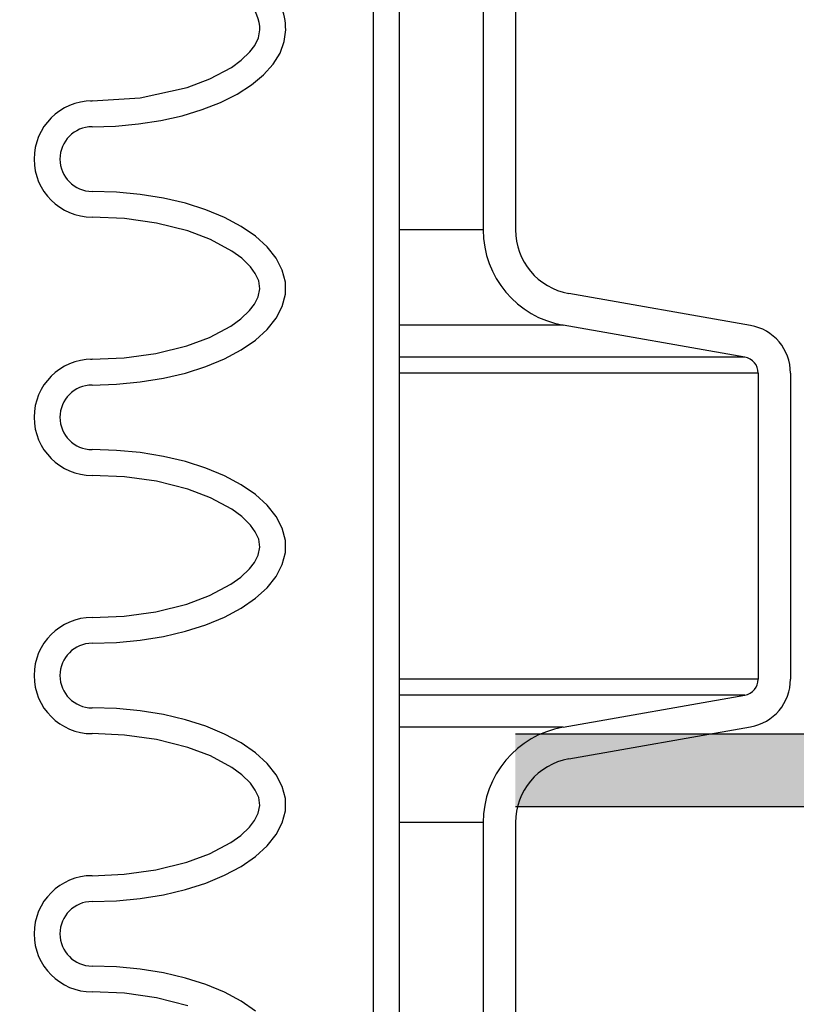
# Model space of a CAD drawing. Extents: x -169 to 2224, y 0 to 2796.
# Tile 185 of 256: x 1571.43 to 1574.44, y 413.24 to 417.05. Entities that reach past the tile are written whole.
import ezdxf

# ---------------------------------------------------------------- set-up
doc = ezdxf.new("R2010")
doc.units = 0
doc.header["$MEASUREMENT"] = 0
doc.header["$PDSIZE"] = 1
doc.layers.get('DEFPOINTS').update_dxf_attribs({"linetype": 'CONTINUOUS'})
for name, color, linetype in [('CONCRETE-HATCH', 2, 'CONTINUOUS'), ('DIM', 3, 'CONTINUOUS'), ('PEAGRAVEL-HATCH', 3, 'CONTINUOUS'), ('SPILL-BUCKET', 1, 'CONTINUOUS'), ('TANK-SLAB', 6, 'CONTINUOUS')]:
    doc.layers.add(name, color=color, linetype=linetype)
doc.styles.add('SIMPLEX', font='simplex')
doc.dimstyles.new('DIM64', dxfattribs={"dimscale": 64, "dimtxt": 0.09375, "dimasz": 0.09375, "dimexe": 0.0625, "dimexo": 0.0625, "dimgap": 0.046875, "dimtad": 1, "dimdec": 4, "dimzin": 3, "dimdsep": 46, "dimlunit": 4, "dimtxsty": 'SIMPLEX', "dimcen": 0, "dimclrd": 256, "dimclre": 256, "dimclrt": 256, "dimadec": 0, "dimazin": 0, "dimtfac": 1, "dimtdec": 4, "dimtmove": 0, "dimatfit": 3, "dimfxl": 1, "dimfrac": 2, "dimtolj": 1, "dimtzin": 0, "dimarcsym": 0})

# ---------------------------------------------------------------- blocks, each defined once
blk = doc.blocks.new('*D19')
at = {"layer": 'DEFPOINTS', "color": 0, "transparency": 16777216}
for p in [(1294.3654, 414.2886), (1931.8718, 414.0074), (1931.8718, 136.5159)]:
    blk.add_point(p, dxfattribs=at)
at = {"layer": 'DIM', "lineweight": -2, "transparency": 16777216}
for p, q in [((1294.3654, 410.2886), (1294.3654, 132.5159)), ((1931.8718, 410.0074), (1931.8718, 132.5159)), ((1300.3654, 136.5159), (1925.8718, 136.5159))]:
    blk.add_line(p, q, dxfattribs=at)
at = {"layer": 'DIM', "transparency": 16777216}
for points in [[(1300.3654, 137.5159), (1300.3654, 135.5159), (1294.3654, 136.5159)], [(1925.8718, 137.5159), (1925.8718, 135.5159), (1931.8718, 136.5159)]]:
    blk.add_solid(points, dxfattribs=at)
at = {"layer": 'DIM', "transparency": 16777216, "insert": (1613.1186, 144.0873), "char_height": 6, "attachment_point": 5, "style": 'SIMPLEX'}
blk.add_mtext('\\A1;53\'-1 1/2" (F.V. TANK SLAB)', dxfattribs=at)

msp = doc.modelspace()

# ---------------------------------------------------------------- hatches: boundary and pattern name
at = {"layer": 'CONCRETE-HATCH'}
h = msp.add_hatch(dxfattribs=at)
h.set_pattern_fill('AR-CONC', color=256, scale=2.67, style=0)
h.set_pattern_definition([(50, (1713.691, 417.641), (19.1508, -1.6755), [2.0025, -22.0275]), (355, (1713.691, 417.64), (-3.7047, 20.0835), [1.602, -17.622]), (100.451, (1715.287, 417.501), (15.4462, 18.408), [1.7019, -18.7205]), (46.184, (1713.691, 422.98), (28.4953, -4.4194), [3.0038, -33.0412]), (96.636, (1716.066, 422.613), (24.9555, 26.009), [2.553, -28.0807]), (351.184, (1713.69, 422.98), (24.9555, 26.009), [2.403, -26.433]), (21, (1716.361, 421.646), (15.9374, -10.75), [2.0025, -22.0275]), (326, (1716.361, 421.646), (6.4965, 19.3615), [1.602, -17.622]), (71.451, (1717.69, 420.75), (22.434, 8.6116), [1.7019, -18.7205]), (37.5, (1713.691, 417.641), (0.32467, 8.88827), [0, -17.4084, 0, -17.889, 0, -17.68875]), (7.5, (1713.691, 417.641), (7.02396, 10.5308), [0, -10.1994, 0, -17.0079, 0, -6.74175]), (327.5, (1707.737, 417.641), (14.25306, -0.6022), [0, -6.675, 0, -20.826, 0, -27.6345]), (317.5, (1705.067, 417.641), (15.5711, 2.6728), [0, -8.6775, 0, -13.8306, 0, -19.6245])])
edge = h.paths.add_edge_path()
edge.add_line((1573.13062, 418.75736), (1572.30399, 419.37718))
edge.add_line((1572.30399, 419.37718), (1581.34234, 420.00736))
edge.add_line((1581.34234, 420.00736), (1572.46815, 419.39908))
edge.add_line((1572.46815, 419.39908), (1572.46815, 420.61564))
edge.add_line((1572.46815, 420.61564), (1585.57483, 420.72611))
edge.add_line((1585.57483, 420.72611), (1591.47561, 420.72611))
edge.add_line((1591.47561, 420.72611), (1591.65067, 419.97125))
edge.add_line((1591.65067, 419.97125), (1592.03078, 419.97126))
edge.add_arc((1592.03078, 419.87713), 0.09412, 270, 450, ccw=False)
edge.add_line((1592.03078, 419.78301), (1592.12752, 419.78277))
edge.add_line((1592.12752, 419.78277), (1592.12752, 414.28861))
edge.add_line((1592.12752, 414.28861), (1573.11136, 414.50857))
edge.add_line((1573.11136, 414.50857), (1573.13062, 416.00736))
edge.add_line((1573.13062, 416.00736), (1573.13062, 418.75736))
at = {"layer": 'PEAGRAVEL-HATCH'}
h = msp.add_hatch(dxfattribs=at)
h.set_pattern_fill('AR-SAND', color=256, scale=7.5, style=0)
h.set_pattern_definition([(37.5, (1705.354, 373.979), (-0.47245, 14.4512), [0, -11.4, 0, -12.75, 0, -12.1875]), (7.5, (1705.354, 373.979), (13.2733, 21.166), [0, -6.15, 0, -10.275, 0, -3.9375]), (327.5, (1696.129, 373.979), (23.3561, 0.0424), [0, -3.75, 0, -13.5, 0, -17.625]), (317.5, (1696.129, 373.979), (22.546, 6.5826), [0, -1.875, 0, -8.85, 0, -10.125])])
h.paths.add_polyline_path([(1570.33517, 414.15822), (1595.38964, 414.15822), (1595.38964, 373.97898), (1570.33517, 373.97898)])
at = {"layer": 'TANK-SLAB'}
msp.add_hatch(color=256, dxfattribs=at).paths.add_polyline_path([(1573.35152, 414.28861), (1591.89299, 414.28861), (1591.89299, 414.00736), (1573.35152, 414.00736)])

# ---------------------------------------------------------------- linework, layer by layer
at = {"layer": 'SPILL-BUCKET', "color": 1, "linetype": 'Continuous'}
for p, q in [((1572.80278, 405.37674), (1572.80278, 419.5743)), ((1572.90271, 405.37674), (1572.90271, 419.5743)), ((1573.22687, 417.09257), (1573.22687, 416.23988)), ((1573.35178, 417.09257), (1573.35178, 416.23988)), ((1572.35704, 416.98203), (1572.36243, 417.01316)), ((1572.4569, 416.96799), (1572.46237, 417.01316)), ((1572.32373, 416.92809), (1572.34304, 416.95349)), ((1572.34304, 416.95349), (1572.35704, 416.98203)), ((1572.44059, 416.92347), (1572.4569, 416.96799)), ((1572.28988, 416.89562), (1572.32373, 416.92809)), ((1572.41366, 416.88027), (1572.44059, 416.92347)), ((1572.25187, 416.86806), (1572.28988, 416.89562)), ((1572.37652, 416.839), (1572.41366, 416.88027)), ((1572.16852, 416.82353), (1572.25187, 416.86806)), ((1572.32969, 416.80028), (1572.37652, 416.839)), ((1572.08018, 416.79072), (1572.16852, 416.82353)), ((1572.27388, 416.76466), (1572.32969, 416.80028)), ((1571.89898, 416.7506), (1572.08018, 416.79072)), ((1572.20988, 416.73266), (1572.27388, 416.76466)), ((1571.70686, 416.73835), (1571.71288, 416.73835)), ((1571.71288, 416.73835), (1571.89898, 416.7506)), ((1572.13864, 416.70475), (1572.20988, 416.73266)), ((1571.97865, 416.66277), (1572.06118, 416.68134)), ((1572.06118, 416.68134), (1572.13864, 416.70475)), ((1571.80322, 416.64114), (1571.89224, 416.6493)), ((1571.89224, 416.6493), (1571.97865, 416.66277)), ((1571.71288, 416.63841), (1571.80322, 416.64114)), ((1571.80681, 416.38563), (1571.71288, 416.38858)), ((1571.89927, 416.37681), (1571.80681, 416.38563)), ((1571.98878, 416.36227), (1571.89927, 416.37681)), ((1572.07395, 416.34223), (1571.98878, 416.36227)), ((1572.15342, 416.31701), (1572.07395, 416.34223)), ((1572.22594, 416.28702), (1572.15342, 416.31701)), ((1571.83824, 416.28322), (1571.71288, 416.28865)), ((1571.96205, 416.26594), (1571.83824, 416.28322)), ((1572.08331, 416.23529), (1571.96205, 416.26594)), ((1572.29037, 416.25271), (1572.22594, 416.28702)), ((1572.17128, 416.20231), (1572.08331, 416.23529)), ((1572.34569, 416.21464), (1572.29037, 416.25271)), ((1572.25401, 416.15754), (1572.17128, 416.20231)), ((1572.39103, 416.1734), (1572.34569, 416.21464)), ((1572.29206, 416.12958), (1572.25401, 416.15754)), ((1572.42568, 416.12964), (1572.39103, 416.1734)), ((1572.32582, 416.09651), (1572.29206, 416.12958)), ((1572.44909, 416.08406), (1572.42568, 416.12964)), ((1572.34472, 416.07062), (1572.32582, 416.09651)), ((1572.35795, 416.04182), (1572.34472, 416.07062)), ((1572.46089, 416.03737), (1572.44909, 416.08406)), ((1572.36239, 416.01105), (1572.35795, 416.04182)), ((1572.46089, 415.99031), (1572.46089, 416.03737)), ((1572.3562, 415.98051), (1572.36239, 416.01105)), ((1572.34177, 415.95229), (1572.3562, 415.98051)), ((1572.44909, 415.94362), (1572.46089, 415.99031)), ((1574.26184, 415.86978), (1573.55823, 415.99384)), ((1572.28802, 415.89483), (1572.3223, 415.92716)), ((1572.3223, 415.92716), (1572.34177, 415.95229)), ((1572.42568, 415.89804), (1572.44909, 415.94362)), ((1572.24971, 415.86735), (1572.28802, 415.89483)), ((1572.39103, 415.85428), (1572.42568, 415.89804)), ((1572.16677, 415.82344), (1572.24971, 415.86735)), ((1572.34569, 415.81304), (1572.39103, 415.85428)), ((1574.24015, 415.74676), (1573.53654, 415.87082)), ((1572.07888, 415.791), (1572.16677, 415.82344)), ((1572.29037, 415.77497), (1572.34569, 415.81304)), ((1571.95909, 415.76115), (1572.07888, 415.791)), ((1572.22594, 415.74066), (1572.29037, 415.77497)), ((1571.70641, 415.73903), (1571.71288, 415.73903)), ((1571.71288, 415.73903), (1571.837, 415.74431)), ((1571.837, 415.74431), (1571.95909, 415.76115)), ((1572.15342, 415.71067), (1572.22594, 415.74066)), ((1572.07395, 415.68545), (1572.15342, 415.71067)), ((1571.89927, 415.65087), (1571.98878, 415.66541)), ((1571.98878, 415.66541), (1572.07395, 415.68545)), ((1574.29176, 415.68525), (1574.29176, 414.50072)), ((1574.41668, 415.68525), (1574.41668, 414.50072)), ((1571.71288, 415.6391), (1571.80681, 415.64205)), ((1571.80681, 415.64205), (1571.89927, 415.65087)), ((1571.80681, 415.38631), (1571.71288, 415.38927)), ((1571.89927, 415.37749), (1571.80681, 415.38631)), ((1571.98878, 415.36295), (1571.89927, 415.37749)), ((1572.07395, 415.34291), (1571.98878, 415.36295)), ((1572.15342, 415.3177), (1572.07395, 415.34291)), ((1572.22594, 415.2877), (1572.15342, 415.3177)), ((1571.83824, 415.28391), (1571.71288, 415.28933)), ((1571.96205, 415.26662), (1571.83824, 415.28391)), ((1572.29037, 415.25339), (1572.22594, 415.2877)), ((1572.08331, 415.23598), (1571.96205, 415.26662)), ((1572.17128, 415.20299), (1572.08331, 415.23598)), ((1572.34569, 415.21532), (1572.29037, 415.25339)), ((1572.25401, 415.15822), (1572.17128, 415.20299)), ((1572.39103, 415.17408), (1572.34569, 415.21532)), ((1572.29206, 415.13026), (1572.25401, 415.15822)), ((1572.42568, 415.13032), (1572.39103, 415.17408)), ((1572.32582, 415.09719), (1572.29206, 415.13026)), ((1572.44909, 415.08474), (1572.42568, 415.13032)), ((1572.34472, 415.0713), (1572.32582, 415.09719)), ((1572.46089, 415.03805), (1572.44909, 415.08474)), ((1572.35795, 415.0425), (1572.34472, 415.0713)), ((1572.36239, 415.01173), (1572.35795, 415.0425)), ((1572.3562, 414.9812), (1572.36239, 415.01173)), ((1572.46089, 414.99099), (1572.46089, 415.03805)), ((1572.34177, 414.95297), (1572.3562, 414.9812)), ((1572.44909, 414.9443), (1572.46089, 414.99099)), ((1572.28802, 414.89551), (1572.3223, 414.92784)), ((1572.3223, 414.92784), (1572.34177, 414.95297)), ((1572.42568, 414.89872), (1572.44909, 414.9443)), ((1572.24971, 414.86804), (1572.28802, 414.89551)), ((1572.39103, 414.85496), (1572.42568, 414.89872)), ((1572.16677, 414.82412), (1572.24971, 414.86804)), ((1572.34569, 414.81372), (1572.39103, 414.85496)), ((1572.07888, 414.79168), (1572.16677, 414.82412)), ((1572.29037, 414.77565), (1572.34569, 414.81372)), ((1571.95909, 414.76183), (1572.07888, 414.79168)), ((1572.22594, 414.74135), (1572.29037, 414.77565)), ((1571.71288, 414.73971), (1571.837, 414.745)), ((1571.837, 414.745), (1571.95909, 414.76183)), ((1572.15342, 414.71135), (1572.22594, 414.74135)), ((1572.07395, 414.68613), (1572.15342, 414.71135)), ((1571.89927, 414.65155), (1571.98878, 414.6661)), ((1571.98878, 414.6661), (1572.07395, 414.68613)), ((1571.71288, 414.63978), (1571.80681, 414.64273)), ((1571.80681, 414.64273), (1571.89927, 414.65155)), ((1573.53654, 414.31515), (1574.24015, 414.43921)), ((1571.80681, 414.38699), (1571.71288, 414.38995)), ((1571.89927, 414.37818), (1571.80681, 414.38699)), ((1571.98878, 414.36363), (1571.89927, 414.37818)), ((1572.07395, 414.3436), (1571.98878, 414.36363)), ((1572.15342, 414.31838), (1572.07395, 414.3436)), ((1572.22594, 414.28838), (1572.15342, 414.31838)), ((1571.83824, 414.28459), (1571.71288, 414.29002)), ((1571.96205, 414.26731), (1571.83824, 414.28459)), ((1572.29037, 414.25408), (1572.22594, 414.28838)), ((1573.55823, 414.19213), (1574.26184, 414.3162)), ((1572.08331, 414.23666), (1571.96205, 414.26731)), ((1572.34569, 414.216), (1572.29037, 414.25408)), ((1572.17128, 414.20367), (1572.08331, 414.23666)), ((1572.25401, 414.1589), (1572.17128, 414.20367)), ((1572.39103, 414.17477), (1572.34569, 414.216)), ((1572.42568, 414.13101), (1572.39103, 414.17477)), ((1572.29206, 414.13094), (1572.25401, 414.1589)), ((1572.32582, 414.09787), (1572.29206, 414.13094)), ((1572.44909, 414.08543), (1572.42568, 414.13101)), ((1572.34472, 414.07199), (1572.32582, 414.09787)), ((1572.35795, 414.04319), (1572.34472, 414.07199)), ((1572.46089, 414.03874), (1572.44909, 414.08543)), ((1572.36239, 414.01242), (1572.35795, 414.04319)), ((1572.46089, 413.99168), (1572.46089, 414.03874)), ((1572.34177, 413.95366), (1572.3562, 413.98188)), ((1572.3562, 413.98188), (1572.36239, 414.01242)), ((1572.44909, 413.94499), (1572.46089, 413.99168)), ((1572.3223, 413.92852), (1572.34177, 413.95366)), ((1572.42568, 413.8994), (1572.44909, 413.94499)), ((1573.22687, 413.9461), (1573.22687, 412.24261)), ((1573.35178, 413.9461), (1573.35178, 412.24261)), ((1572.28802, 413.89619), (1572.3223, 413.92852)), ((1572.39103, 413.85565), (1572.42568, 413.8994)), ((1572.16677, 413.82481), (1572.24971, 413.86872)), ((1572.24971, 413.86872), (1572.28802, 413.89619)), ((1572.07888, 413.79236), (1572.16677, 413.82481)), ((1572.34569, 413.81441), (1572.39103, 413.85565)), ((1571.95909, 413.76251), (1572.07888, 413.79236)), ((1572.29037, 413.77633), (1572.34569, 413.81441)), ((1571.837, 413.74568), (1571.95909, 413.76251)), ((1572.22594, 413.74203), (1572.29037, 413.77633)), ((1571.71288, 413.74039), (1571.837, 413.74568)), ((1572.07395, 413.68681), (1572.15342, 413.71203)), ((1572.15342, 413.71203), (1572.22594, 413.74203)), ((1571.98878, 413.66678), (1572.07395, 413.68681)), ((1571.71288, 413.64046), (1571.80681, 413.64342)), ((1571.80681, 413.64342), (1571.89927, 413.65223)), ((1571.89927, 413.65223), (1571.98878, 413.66678)), ((1571.80681, 413.38768), (1571.71288, 413.39063)), ((1571.89927, 413.37886), (1571.80681, 413.38768)), ((1571.98878, 413.36432), (1571.89927, 413.37886)), ((1572.07395, 413.34428), (1571.98878, 413.36432)), ((1572.15342, 413.31906), (1572.07395, 413.34428)), ((1571.83824, 413.28527), (1571.71288, 413.2907)), ((1572.22594, 413.28907), (1572.15342, 413.31906)), ((1572.29037, 413.25476), (1572.22594, 413.28907)), ((1571.96205, 413.26799), (1571.83824, 413.28527)), ((1572.08331, 413.23734), (1571.96205, 413.26799)), ((1572.34569, 413.21669), (1572.29037, 413.25476))]:
    msp.add_line(p, q, dxfattribs=at)
at = {"layer": 'SPILL-BUCKET', "color": 7}
for p, q in [((1573.22687, 416.23988), (1572.90271, 416.23988)), ((1573.53654, 415.87083), (1572.90271, 415.87083)), ((1574.24015, 415.74676), (1572.90271, 415.74676)), ((1574.29176, 415.68525), (1572.90271, 415.68525)), ((1574.29176, 414.50072), (1572.90271, 414.50072)), ((1574.24015, 414.43921), (1572.90271, 414.43921)), ((1573.53654, 414.31515), (1572.90271, 414.31515)), ((1573.22687, 413.9461), (1572.90271, 413.9461))]:
    msp.add_line(p, q, dxfattribs=at)
at = {"layer": 'SPILL-BUCKET', "color": 1, "linetype": 'Continuous'}
for centre, radius, start, end in [((1572.21254, 417.01316), 0.24983, 0, 45), ((1572.21254, 417.01316), 0.1499, 0, 45), ((1571.71288, 416.5135), 0.22485, 90, 270), ((1571.71288, 416.5135), 0.12491, 90, 270), ((1573.60161, 416.23988), 0.37474, 180, 260), ((1573.60161, 416.23988), 0.24983, 180, 260), ((1574.22931, 415.68525), 0.18737, 0, 80), ((1571.71288, 415.51418), 0.22485, 90, 270), ((1574.22931, 415.68525), 0.06246, 0, 80), ((1571.71288, 415.51418), 0.12491, 90, 270), ((1571.71288, 414.51486), 0.22485, 90, 270), ((1571.71288, 414.51486), 0.12491, 90, 270), ((1574.22931, 414.50072), 0.06246, 280, 0), ((1574.22931, 414.50072), 0.18737, 280, 0), ((1573.60161, 413.9461), 0.37474, 100, 180), ((1573.60161, 413.9461), 0.24983, 100, 180), ((1571.71288, 413.51555), 0.22485, 90, 270), ((1571.71288, 413.51555), 0.12491, 90, 270)]:
    msp.add_arc(centre, radius, start, end, dxfattribs=at)
at = {"layer": 'TANK-SLAB'}
for p, q in [((1591.89237, 414.28861), (1573.35178, 414.28861)), ((1591.89292, 414.00736), (1573.35178, 414.00736))]:
    msp.add_line(p, q, dxfattribs=at)

# ---------------------------------------------------------------- dimensions: what is measured, and where the dimension line sits
at = {"layer": 'DIM'}
dim = msp.add_linear_dim(base=(1931.87181, 136.51592), p1=(1294.36544, 414.28861), p2=(1931.87181, 414.00736), angle=0, text='<> (F.V. TANK SLAB)', dimstyle='DIM64', dxfattribs=at)
dim.commit()
dim.dimension.update_dxf_attribs({"geometry": '*D19', "text_midpoint": (1613.11863, 144.08735)})

doc.saveas('drawing.dxf')
